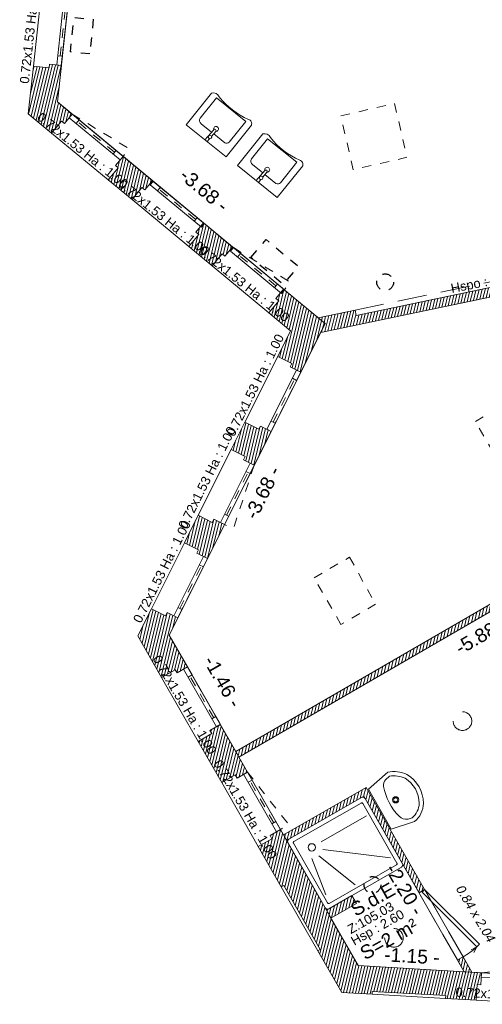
# Model space of a CAD drawing. Header units: metres. Extents: x 1525456 to 1525560, y 4222363 to 4222397.
# Tile 2 of 16: x 1525456 to 1525461, y 4222370 to 4222381. Entities that reach past the tile are written whole.
import ezdxf
from ezdxf.enums import TextEntityAlignment as Align

# ---------------------------------------------------------------- set-up
doc = ezdxf.new("R2010")
doc.units = ezdxf.units.M
doc.header["$LTSCALE"] = 0.1
doc.header["$PDMODE"] = 34
doc.header["$PDSIZE"] = 0.1
for name, pattern in [('ACAD_ISO07W100', [3, 0, -3]), ('BAZ_MUR-interrompu', [0.2, 0.05, -0.1, 0.05]), ('CACHE', [9.525, 6.35, -3.175]), ('CACHE2', [4.7625, 3.175, -1.5875])]:
    doc.linetypes.add(name, pattern=pattern)
doc.layers.get('0').update_dxf_attribs({"lineweight": 9})
doc.layers.get('Defpoints').update_dxf_attribs({"lineweight": 9})
doc.layers.add('0_Contours', color=6, linetype='Continuous', lineweight=9, plot=False)
for name, color, linetype, lineweight in [('0_Cotation', 142, 'CACHE2', 9), ('0_cotation surfaces', 152, 'Continuous', 9), ('Fenêtre', 39, 'Continuous', 9), ('Hauteur allège', 153, 'Continuous', 9), ('Mobilier', 251, 'Continuous', 9), ('Mur', 7, 'Continuous', 9), ('Mur-hachures', 254, 'Continuous', 9), ('Porte', 39, 'Continuous', 9), ('Poutre', 253, 'CACHE2', 9), ('Réseau_Eclairage_Symbole', 242, 'CACHE2', 9), ('Texte-Altitude', 115, 'Continuous', 9), ('Texte-hauteur', 112, 'CACHE', 9), ('Texte-Pièce', 166, 'Continuous', 9)]:
    doc.layers.add(name, color=color, linetype=linetype, lineweight=lineweight)
doc.layers.add('Réseau_Ventillation_clim_Symbole', color=143, linetype='Continuous')
doc.styles.add('ARIAL', font='arial.ttf')
doc.styles.add('BAZ_CALIBRI_LT', font='calibril.ttf')
doc.styles.add('BAZ_CALIBRI_LT_IT', font='arial.ttf', dxfattribs={"oblique": 9})
doc.styles.get("Standard").update_dxf_attribs({"font": 'arial.ttf'})
doc.dimstyles.new('Cotation', dxfattribs={"dimtxt": 0.18, "dimasz": 0.1, "dimexe": 0.18, "dimexo": 0.2, "dimgap": 0.09, "dimtad": 0, "dimzin": 0, "dimdsep": 46, "dimtxsty": 'ARIAL', "dimblk1": 'OBLIQUE', "dimblk2": 'OBLIQUE', "dimsah": 1, "dimcen": 0.09, "dimse1": 1, "dimse2": 1, "dimsd1": 1, "dimsd2": 1, "dimclrd": 252, "dimaunit": 2, "dimadec": 3, "dimazin": 0, "dimtfac": 1, "dimtix": 1, "dimtofl": 0, "dimtmove": 0, "dimatfit": 3, "dimldrblk": 'OBLIQUE', "dimfxl": 1, "dimtolj": 1, "dimtzin": 0, "dimarcsym": 0})
pattern_1 = [(76.5, (0, 0), (-0.03087274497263, 0.00741189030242), [])]

# ---------------------------------------------------------------- blocks, each defined once
blk = doc.blocks.new('*U161')
at = {"color": 0, "linetype": 'Continuous'}
blk.add_lwpolyline([(0.72, -0.05), (0, -0.05), (0, 0), (0.72, 0)], close=True, dxfattribs=at)
at = {"linetype": 'BAZ_MUR-interrompu', "ltscale": 2, "flags": 128}
blk.add_lwpolyline([(0.72, -0.05), (0.1, -0.05), (0, -0.05)], dxfattribs=at)
at = {"flags": 128}
blk.add_lwpolyline([(0.72, -0.05), (0, -0.05)], dxfattribs=at)
at = {"color": 0, "linetype": 'Continuous'}
for points in [[(0.1, 0), (0.1, -0.05)], [(0.62, 0), (0.62, -0.05)]]:
    blk.add_lwpolyline(points, dxfattribs=at)
at = {"color": 0, "linetype": 'ACAD_ISO07W100', "ltscale": 0.01}
blk.add_lwpolyline([(0.1, -0.025), (0.62, -0.025)], dxfattribs=at)
at = {"layer": 'Hauteur allège', "style": 'BAZ_CALIBRI_LT'}
blk.add_attdef('DIM', text='', height=0.1, dxfattribs=at).set_placement((0.371, 0.38), align=Align.TOP_CENTER)
at = {"layer": 'Hauteur allège', "style": 'BAZ_CALIBRI_LT', "flags": 5}
for tag, p in [('HAUTEUR', (1.767, 0.133)), ('ALLEGE', (1.769, 0.011))]:
    blk.add_attdef(tag, p, '', height=0.1, dxfattribs=at)
blk = doc.blocks.new('*U155')
at = {"color": 0, "linetype": 'Continuous'}
blk.add_lwpolyline([(0.72, -0.05), (0, -0.05), (0, 0), (0.72, 0)], close=True, dxfattribs=at)
at = {"linetype": 'BAZ_MUR-interrompu', "ltscale": 2, "flags": 128}
blk.add_lwpolyline([(0.72, -0.05), (0.008, -0.155), (0, -0.05)], dxfattribs=at)
at = {"flags": 128}
blk.add_lwpolyline([(0.72, -0.05), (0, -0.05)], dxfattribs=at)
at = {"color": 0, "linetype": 'Continuous'}
for points in [[(0.1, 0), (0.1, -0.05)], [(0.62, 0), (0.62, -0.05)]]:
    blk.add_lwpolyline(points, dxfattribs=at)
at = {"color": 0, "linetype": 'ACAD_ISO07W100', "ltscale": 0.01}
blk.add_lwpolyline([(0.1, -0.025), (0.62, -0.025)], dxfattribs=at)
at = {"layer": 'Hauteur allège', "style": 'BAZ_CALIBRI_LT'}
blk.add_attdef('DIM', text='', height=0.1, rotation=180.7314, dxfattribs=at).set_placement((0.38, 0.13), align=Align.TOP_CENTER)
at = {"layer": 'Hauteur allège', "style": 'BAZ_CALIBRI_LT', "flags": 5}
for tag, p in [('HAUTEUR', (1.767, 0.133)), ('ALLEGE', (1.769, 0.011))]:
    blk.add_attdef(tag, p, '', height=0.1, dxfattribs=at)
blk = doc.blocks.new('*U164')
at = {"color": 0, "linetype": 'Continuous'}
blk.add_lwpolyline([(0.72, -0.05), (0, -0.05), (0, 0), (0.72, 0)], close=True, dxfattribs=at)
at = {"linetype": 'BAZ_MUR-interrompu', "ltscale": 2, "flags": 128}
blk.add_lwpolyline([(0.72, -0.05), (0.008, -0.155), (0, -0.05)], dxfattribs=at)
at = {"flags": 128}
blk.add_lwpolyline([(0.72, -0.05), (0, -0.05)], dxfattribs=at)
at = {"color": 0, "linetype": 'Continuous'}
for points in [[(0.1, 0), (0.1, -0.05)], [(0.62, 0), (0.62, -0.05)]]:
    blk.add_lwpolyline(points, dxfattribs=at)
at = {"color": 0, "linetype": 'ACAD_ISO07W100', "ltscale": 0.01}
blk.add_lwpolyline([(0.1, -0.025), (0.62, -0.025)], dxfattribs=at)
at = {"layer": 'Hauteur allège', "style": 'BAZ_CALIBRI_LT'}
blk.add_attdef('DIM', text='', height=0.1, rotation=180.7314, dxfattribs=at).set_placement((0.38, 0.13), align=Align.TOP_CENTER)
at = {"layer": 'Hauteur allège', "style": 'BAZ_CALIBRI_LT', "flags": 5}
for tag, p in [('HAUTEUR', (1.767, 0.133)), ('ALLEGE', (1.769, 0.011))]:
    blk.add_attdef(tag, p, '', height=0.1, dxfattribs=at)
blk = doc.blocks.new('*U156')
at = {"color": 0, "linetype": 'Continuous'}
blk.add_lwpolyline([(0.72, -0.05), (0, -0.05), (0, 0), (0.72, 0)], close=True, dxfattribs=at)
at = {"linetype": 'BAZ_MUR-interrompu', "ltscale": 2, "flags": 128}
blk.add_lwpolyline([(0.72, -0.05), (0.1, -0.05), (0, -0.05)], dxfattribs=at)
at = {"flags": 128}
blk.add_lwpolyline([(0.72, -0.05), (0, -0.05)], dxfattribs=at)
at = {"color": 0, "linetype": 'Continuous'}
for points in [[(0.1, 0), (0.1, -0.05)], [(0.62, 0), (0.62, -0.05)]]:
    blk.add_lwpolyline(points, dxfattribs=at)
at = {"color": 0, "linetype": 'ACAD_ISO07W100', "ltscale": 0.01}
blk.add_lwpolyline([(0.1, -0.025), (0.62, -0.025)], dxfattribs=at)
at = {"layer": 'Hauteur allège', "style": 'BAZ_CALIBRI_LT'}
blk.add_attdef('DIM', text='', height=0.1, rotation=180.7314, dxfattribs=at).set_placement((0.38, 0.13), align=Align.TOP_CENTER)
at = {"layer": 'Hauteur allège', "style": 'BAZ_CALIBRI_LT', "flags": 5}
for tag, p in [('HAUTEUR', (1.767, 0.133)), ('ALLEGE', (1.769, 0.011))]:
    blk.add_attdef(tag, p, '', height=0.1, dxfattribs=at)
blk = doc.blocks.new('*U162')
at = {"color": 0, "linetype": 'Continuous'}
blk.add_lwpolyline([(0.72, -0.05), (0, -0.05), (0, 0), (0.72, 0)], close=True, dxfattribs=at)
at = {"linetype": 'BAZ_MUR-interrompu', "ltscale": 2, "flags": 128}
blk.add_lwpolyline([(0.72, -0.05), (0.1, -0.05), (0, -0.05)], dxfattribs=at)
at = {"flags": 128}
blk.add_lwpolyline([(0.72, -0.05), (0, -0.05)], dxfattribs=at)
at = {"color": 0, "linetype": 'Continuous'}
for points in [[(0.1, 0), (0.1, -0.05)], [(0.62, 0), (0.62, -0.05)]]:
    blk.add_lwpolyline(points, dxfattribs=at)
at = {"color": 0, "linetype": 'ACAD_ISO07W100', "ltscale": 0.01}
blk.add_lwpolyline([(0.1, -0.025), (0.62, -0.025)], dxfattribs=at)
at = {"layer": 'Hauteur allège', "style": 'BAZ_CALIBRI_LT'}
blk.add_attdef('DIM', text='', height=0.1, rotation=180.7314, dxfattribs=at).set_placement((0.38, 0.13), align=Align.TOP_CENTER)
at = {"layer": 'Hauteur allège', "style": 'BAZ_CALIBRI_LT', "flags": 5}
for tag, p in [('HAUTEUR', (1.767, 0.133)), ('ALLEGE', (1.769, 0.011))]:
    blk.add_attdef(tag, p, '', height=0.1, dxfattribs=at)
blk = doc.blocks.new('*U165')
at = {"color": 0, "linetype": 'Continuous'}
blk.add_lwpolyline([(0.72, -0.05), (0, -0.05), (0, 0), (0.72, 0)], close=True, dxfattribs=at)
at = {"linetype": 'BAZ_MUR-interrompu', "ltscale": 2, "flags": 128}
blk.add_lwpolyline([(0.72, -0.05), (0.1, -0.05), (0, -0.05)], dxfattribs=at)
at = {"flags": 128}
blk.add_lwpolyline([(0.72, -0.05), (0, -0.05)], dxfattribs=at)
at = {"color": 0, "linetype": 'Continuous'}
for points in [[(0.1, 0), (0.1, -0.05)], [(0.62, 0), (0.62, -0.05)]]:
    blk.add_lwpolyline(points, dxfattribs=at)
at = {"color": 0, "linetype": 'ACAD_ISO07W100', "ltscale": 0.01}
blk.add_lwpolyline([(0.1, -0.025), (0.62, -0.025)], dxfattribs=at)
at = {"layer": 'Hauteur allège', "style": 'BAZ_CALIBRI_LT'}
blk.add_attdef('DIM', text='', height=0.1, dxfattribs=at).set_placement((0.371, 0.38), align=Align.TOP_CENTER)
at = {"layer": 'Hauteur allège', "style": 'BAZ_CALIBRI_LT', "flags": 5}
for tag, p in [('HAUTEUR', (1.767, 0.133)), ('ALLEGE', (1.769, 0.011))]:
    blk.add_attdef(tag, p, '', height=0.1, dxfattribs=at)
blk = doc.blocks.new('*U166')
at = {"color": 0, "linetype": 'Continuous'}
blk.add_lwpolyline([(0.72, -0.05), (0, -0.05), (0, 0), (0.72, 0)], close=True, dxfattribs=at)
at = {"linetype": 'BAZ_MUR-interrompu', "ltscale": 2, "flags": 128}
blk.add_lwpolyline([(0.72, -0.05), (0.1, -0.05), (0, -0.05)], dxfattribs=at)
at = {"flags": 128}
blk.add_lwpolyline([(0.72, -0.05), (0, -0.05)], dxfattribs=at)
at = {"color": 0, "linetype": 'Continuous'}
for points in [[(0.1, 0), (0.1, -0.05)], [(0.62, 0), (0.62, -0.05)]]:
    blk.add_lwpolyline(points, dxfattribs=at)
at = {"color": 0, "linetype": 'ACAD_ISO07W100', "ltscale": 0.01}
blk.add_lwpolyline([(0.1, -0.025), (0.62, -0.025)], dxfattribs=at)
at = {"layer": 'Hauteur allège', "style": 'BAZ_CALIBRI_LT'}
blk.add_attdef('DIM', text='', height=0.1, dxfattribs=at).set_placement((0.371, 0.38), align=Align.TOP_CENTER)
at = {"layer": 'Hauteur allège', "style": 'BAZ_CALIBRI_LT', "flags": 5}
for tag, p in [('HAUTEUR', (1.767, 0.133)), ('ALLEGE', (1.769, 0.011))]:
    blk.add_attdef(tag, p, '', height=0.1, dxfattribs=at)
blk = doc.blocks.new('*U154')
at = {"color": 0, "linetype": 'Continuous'}
blk.add_lwpolyline([(0.72, -0.05), (0, -0.05), (0, 0), (0.72, 0)], close=True, dxfattribs=at)
at = {"linetype": 'BAZ_MUR-interrompu', "ltscale": 2, "flags": 128}
blk.add_lwpolyline([(0.72, -0.05), (0.008, -0.155), (0, -0.05)], dxfattribs=at)
at = {"flags": 128}
blk.add_lwpolyline([(0.72, -0.05), (0, -0.05)], dxfattribs=at)
at = {"color": 0, "linetype": 'Continuous'}
for points in [[(0.1, 0), (0.1, -0.05)], [(0.62, 0), (0.62, -0.05)]]:
    blk.add_lwpolyline(points, dxfattribs=at)
at = {"color": 0, "linetype": 'ACAD_ISO07W100', "ltscale": 0.01}
blk.add_lwpolyline([(0.1, -0.025), (0.62, -0.025)], dxfattribs=at)
at = {"layer": 'Hauteur allège', "style": 'BAZ_CALIBRI_LT'}
blk.add_attdef('DIM', text='', height=0.1, dxfattribs=at).set_placement((0.37, 0.398), align=Align.TOP_CENTER)
at = {"layer": 'Hauteur allège', "style": 'BAZ_CALIBRI_LT', "flags": 5}
for tag, p in [('HAUTEUR', (1.767, 0.133)), ('ALLEGE', (1.769, 0.011))]:
    blk.add_attdef(tag, p, '', height=0.1, dxfattribs=at)
blk = doc.blocks.new('*U122')
at = {"color": 0, "linetype": 'Continuous'}
blk.add_lwpolyline([(0.72, -0.05), (0, -0.05), (0, 0), (0.72, 0)], close=True, dxfattribs=at)
at = {"linetype": 'BAZ_MUR-interrompu', "ltscale": 2, "flags": 128}
blk.add_lwpolyline([(0.72, -0.05), (0.008, -0.155), (0, -0.05)], dxfattribs=at)
at = {"flags": 128}
blk.add_lwpolyline([(0.72, -0.05), (0, -0.05)], dxfattribs=at)
at = {"color": 0, "linetype": 'Continuous'}
for points in [[(0.1, 0), (0.1, -0.05)], [(0.62, 0), (0.62, -0.05)]]:
    blk.add_lwpolyline(points, dxfattribs=at)
at = {"color": 0, "linetype": 'ACAD_ISO07W100', "ltscale": 0.01}
blk.add_lwpolyline([(0.1, -0.025), (0.62, -0.025)], dxfattribs=at)
at = {"layer": 'Hauteur allège', "style": 'BAZ_CALIBRI_LT'}
blk.add_attdef('DIM', text='', height=0.1, rotation=180.4578, dxfattribs=at).set_placement((0.379, 0.12), align=Align.TOP_CENTER)
at = {"layer": 'Hauteur allège', "style": 'BAZ_CALIBRI_LT', "flags": 5}
for tag, p in [('HAUTEUR', (1.767, 0.133)), ('ALLEGE', (1.769, 0.011))]:
    blk.add_attdef(tag, p, '', height=0.1, dxfattribs=at)
blk = doc.blocks.new('*U170')
at = {"color": 0, "linetype": 'Continuous'}
blk.add_lwpolyline([(0.72, -0.05), (0, -0.05), (0, 0), (0.72, 0)], close=True, dxfattribs=at)
at = {"linetype": 'BAZ_MUR-interrompu', "ltscale": 2, "flags": 128}
blk.add_lwpolyline([(0.72, -0.05), (0.008, -0.155), (0, -0.05)], dxfattribs=at)
at = {"flags": 128}
blk.add_lwpolyline([(0.72, -0.05), (0, -0.05)], dxfattribs=at)
at = {"color": 0, "linetype": 'Continuous'}
for points in [[(0.1, 0), (0.1, -0.05)], [(0.62, 0), (0.62, -0.05)]]:
    blk.add_lwpolyline(points, dxfattribs=at)
at = {"color": 0, "linetype": 'ACAD_ISO07W100', "ltscale": 0.01}
blk.add_lwpolyline([(0.1, -0.025), (0.62, -0.025)], dxfattribs=at)
at = {"layer": 'Hauteur allège', "style": 'BAZ_CALIBRI_LT'}
blk.add_attdef('DIM', text='', height=0.1, rotation=180.4578, dxfattribs=at).set_placement((0.379, 0.12), align=Align.TOP_CENTER)
at = {"layer": 'Hauteur allège', "style": 'BAZ_CALIBRI_LT', "flags": 5}
for tag, p in [('HAUTEUR', (1.767, 0.133)), ('ALLEGE', (1.769, 0.011))]:
    blk.add_attdef(tag, p, '', height=0.1, dxfattribs=at)
blk = doc.blocks.new('lavabo')
at = {"layer": 'Mobilier'}
for points in [[(-0.772, 0.312), (-0.321, 0.567), (0, 0), (-0.45, -0.255)], [(-0.198, -0.014), (-0.485, -0.176), (-0.722, 0.241), (-0.429, 0.408)], [(-0.372, 0.395), (-0.283, 0.237)], [(-0.169, 0.298), (-0.211, 0.276)], [(-0.266, 0.207), (-0.182, 0.059)]]:
    blk.add_lwpolyline(points, dxfattribs=at)
for points in [[(-0.429, 0.408, -0.339835), (-0.372, 0.395, 0.362156)], [(-0.772, 0.312, 0.426127), (-0.765, 0.231, -0.121901), (-0.523, -0.176, 0.386415), (-0.45, -0.255, 2.889919)], [(-0.246, 0.257), (-0.319, 0.218, 1.017166), (-0.303, 0.188), (-0.151, 0.266)], [(-0.182, 0.059, -0.356286), (-0.198, -0.014, -2.615832)]]:
    blk.add_lwpolyline(points, format="xyb", dxfattribs=at)
blk.add_circle((-0.224, 0.257), 0.0224, dxfattribs=at)
blk.add_arc((-0.334, 0.19), 0.031, 62.2285, 356.1956, dxfattribs=at)
blk = doc.blocks.new('*U25')
at = {"color": 0, "linetype": 'Continuous', "lineweight": -2}
for p, q in [((0.2, 0.887), (0.2, 0.319)), ((0.722, 0.886), (0.278, 0.293)), ((0.786, 0.407), (0.319, 0.221)), ((0.725, 0.076), (0.305, 0.139))]:
    blk.add_line(p, q, dxfattribs=at)
for points in [[(0.843, 0), (0.028, 0, -0.414214), (0, 0.028), (0, 0.939, -0.414214), (0.028, 0.967), (0.843, 0.967, -0.414214), (0.871, 0.939), (0.871, 0.028, -0.414214)], [(0.808, 0.049), (0.063, 0.049, -0.414214), (0.049, 0.063), (0.049, 0.904, -0.414214), (0.063, 0.918), (0.808, 0.918, -0.414214), (0.822, 0.904), (0.822, 0.063, -0.414214)]]:
    blk.add_lwpolyline(points, format="xyb", close=True, dxfattribs=at)
blk.add_circle((0.2, 0.2), 0.04, dxfattribs=at)
blk = doc.blocks.new('lavabo_2')
for points in [[(0, 0.5), (0, 0), (-0.272, -0.059, -0.159252), (-0.442, 0.066, -0.262025), (-0.443, 0.427, -0.225431), (-0.26, 0.55)], [(-0.26, 0.503), (-0.212, 0.494, -0.233514), (-0.144, 0.418, -0.154882), (-0.157, 0.053, -0.24387), (-0.212, 0.001), (-0.269, -0.011, -0.146588), (-0.403, 0.091, -0.259474), (-0.403, 0.404, -0.215463)]]:
    blk.add_lwpolyline(points, format="xyb", close=True)
for radius in [0.0343, 0.0224]:
    blk.add_circle((-0.199, 0.245), radius)
blk = doc.blocks.new('*U26')
at = {"layer": 'Porte', "linetype": 'Continuous', "flags": 128}
for points in [[(0, 0), (0.81, 0.222)], [(0.81, 0.222), (0.821, 0.182)], [(0.821, 0.182), (0.011, -0.039)], [(0.821, 0.182), (0.819, 0.114)], [(0.821, 0.182), (0.857, 0.125)], [(0, 0), (0.011, -0.039)]]:
    blk.add_lwpolyline(points, dxfattribs=at)
at = {"layer": 'Porte', "linetype": 'Continuous'}
blk.add_arc((0.139, 0.019), 0.702, 358.4528, 13.4618, dxfattribs=at)
at = {"layer": 'Hauteur allège', "oblique": 9}
blk.add_attdef('DIM', text='', height=0.1, rotation=0.9975, dxfattribs=at).set_placement((0.499, 0.272), align=Align.BOTTOM_CENTER)
at = {"layer": 'Hauteur allège', "oblique": 9, "flags": 1}
for tag, p in [('HAUTEUR', (0.97, 0.271)), ('LARGEUR', (0.892, 0.102))]:
    blk.add_attdef(tag, p, '', height=0.1, dxfattribs=at)
blk = doc.blocks.new('*D39')
at = {"layer": 'Defpoints', "color": 0, "transparency": 16777216}
for p in [(1525457.873, 4222374.231), (1525457.653, 4222374.105), (1525458.376, 4222372.841)]:
    blk.add_point(p, dxfattribs=at)
at = {"layer": '0_Cotation', "color": 0, "transparency": 16777216, "insert": (1525458.235, 4222373.599), "char_height": 0.15, "attachment_point": 5, "rotation": 299.7803, "style": 'ARIAL'}
blk.add_mtext('\\A1;-1.46 -', dxfattribs=at)
blk = doc.blocks.new('_OBLIQUE')
at = {"color": 0, "linetype": 'ByBlock'}
blk.add_line((-0.5, -0.5), (0.5, 0.5), dxfattribs=at)
blk = doc.blocks.new('*D40')
at = {"layer": 'Defpoints', "color": 0, "transparency": 16777216}
for p in [(1525459.3, 4222377.392), (1525459.492, 4222377.296), (1525457.653, 4222374.105)]:
    blk.add_point(p, dxfattribs=at)
at = {"layer": '0_Cotation', "color": 0, "transparency": 16777216, "insert": (1525458.669, 4222375.652), "char_height": 0.15, "attachment_point": 5, "rotation": 63.3798, "style": 'ARIAL'}
blk.add_mtext('\\A1;-3.68 -', dxfattribs=at)
blk = doc.blocks.new('*D41')
at = {"layer": 'Defpoints', "color": 0, "transparency": 16777216}
for p in [(1525465.489, 4222378.684), (1525465.521, 4222378.53), (1525459.3, 4222377.392)]:
    blk.add_point(p, dxfattribs=at)
at = {"layer": '0_Cotation', "color": 0, "transparency": 16777216, "insert": (1525462.427, 4222377.884), "char_height": 0.15, "attachment_point": 5, "rotation": 11.7941, "style": 'ARIAL'}
blk.add_mtext('\\A1;-6.32 -', dxfattribs=at)
blk = doc.blocks.new('*D42')
at = {"layer": 'Defpoints', "color": 0, "transparency": 16777216}
for p in [(1525466.127, 4222377.554), (1525466.227, 4222377.381), (1525458.376, 4222372.841)]:
    blk.add_point(p, dxfattribs=at)
at = {"layer": '0_Cotation', "color": 0, "transparency": 16777216, "insert": (1525462.201, 4222375.284), "char_height": 0.15, "attachment_point": 5, "rotation": 30.0383, "style": 'ARIAL'}
blk.add_mtext('\\A1;-9.07 -', dxfattribs=at)
blk = doc.blocks.new('*D44')
at = {"layer": 'Defpoints', "color": 0, "transparency": 16777216}
for p in [(1525456.886, 4222384.008), (1525457.158, 4222383.978), (1525456.438, 4222379.894)]:
    blk.add_point(p, dxfattribs=at)
at = {"layer": '0_Cotation', "color": 0, "transparency": 16777216, "insert": (1525456.933, 4222381.921), "char_height": 0.15, "attachment_point": 5, "rotation": 83.7769, "style": 'ARIAL'}
blk.add_mtext('\\A1;-4.14 -', dxfattribs=at)
blk = doc.blocks.new('*D45')
at = {"layer": 'Defpoints', "color": 0, "transparency": 16777216}
for p in [(1525456.438, 4222379.894), (1525459.451, 4222377.765), (1525459.273, 4222377.55)]:
    blk.add_point(p, dxfattribs=at)
at = {"layer": '0_Cotation', "color": 0, "transparency": 16777216, "insert": (1525458.034, 4222378.938), "char_height": 0.15, "attachment_point": 5, "rotation": 320.4166, "style": 'ARIAL'}
blk.add_mtext('\\A1;-3.68 -', dxfattribs=at)
blk = doc.blocks.new('*D84')
at = {"layer": 'Defpoints', "color": 0, "transparency": 16777216}
for p in [(1525463.5, 4222375.723), (1525463.587, 4222375.573), (1525458.411, 4222372.78)]:
    blk.add_point(p, dxfattribs=at)
at = {"layer": '0_Cotation', "color": 0, "transparency": 16777216, "insert": (1525461.043, 4222374.101), "char_height": 0.15, "attachment_point": 5, "rotation": 30.0383, "style": 'ARIAL'}
blk.add_mtext('\\A1;-5.88 -', dxfattribs=at)
blk = doc.blocks.new('*D89')
at = {"layer": 'Defpoints', "color": 0, "transparency": 16777216}
for p in [(1525463.24, 4222370.645), (1525460.943, 4222370.443), (1525463.221, 4222370.313)]:
    blk.add_point(p, dxfattribs=at)
at = {"layer": '0_Cotation', "color": 0, "transparency": 16777216, "insert": (1525462.101, 4222370.71), "char_height": 0.15, "attachment_point": 5, "rotation": 356.7198, "style": 'ARIAL'}
blk.add_mtext('\\A1;-2.28 -', dxfattribs=at)
blk = doc.blocks.new('*D90')
at = {"layer": 'Defpoints', "color": 0, "transparency": 16777216}
for p in [(1525460.868, 4222370.585), (1525459.708, 4222370.514), (1525460.86, 4222370.448)]:
    blk.add_point(p, dxfattribs=at)
at = {"layer": '0_Cotation', "color": 0, "transparency": 16777216, "insert": (1525460.292, 4222370.618), "char_height": 0.15, "attachment_point": 5, "rotation": 356.7198, "style": 'ARIAL'}
blk.add_mtext('\\A1;-1.15 -', dxfattribs=at)
blk = doc.blocks.new('*D91')
at = {"layer": 'Defpoints', "color": 0, "transparency": 16777216}
for p in [(1525459.655, 4222372.287), (1525459.745, 4222372.34), (1525460.86, 4222370.448)]:
    blk.add_point(p, dxfattribs=at)
at = {"layer": '0_Cotation', "color": 0, "transparency": 16777216, "insert": (1525460.213, 4222371.341), "char_height": 0.15, "attachment_point": 5, "rotation": 300.511, "style": 'ARIAL'}
blk.add_mtext('\\A1;-2.20 -', dxfattribs=at)

msp = doc.modelspace()

# ---------------------------------------------------------------- hatches: boundary and pattern name
at = {"layer": 'Mur-hachures'}
h = msp.add_hatch(dxfattribs=at)
h.set_pattern_fill('ANSI31', color=256, scale=0.01, angle=31.5)
h.set_pattern_definition(pattern_1)
h.paths.add_polyline_path([(1525456.588, 4222379.769), (1525456.438, 4222379.894), (1525456.481, 4222380.29), (1525456.352, 4222380.305), (1525456.347, 4222380.265), (1525456.178, 4222380.283), (1525456.122, 4222379.765), (1525456.375, 4222379.556), (1525456.483, 4222379.687), (1525456.514, 4222379.662), (1525456.597, 4222379.762)])
h = msp.add_hatch(dxfattribs=at)
h.set_pattern_fill('ANSI31', color=256, scale=0.01, angle=31.5)
h.set_pattern_definition(pattern_1)
h.paths.add_polyline_path([(1525457.471, 4222379.039), (1525457.152, 4222379.303), (1525457.069, 4222379.203), (1525457.1, 4222379.178), (1525456.991, 4222379.047), (1525457.249, 4222378.834), (1525457.357, 4222378.965), (1525457.388, 4222378.939)], flags=17)
h = msp.add_hatch(dxfattribs=at)
h.set_pattern_fill('ANSI31', color=256, scale=0.01, angle=31.5)
h.set_pattern_definition(pattern_1)
h.paths.add_polyline_path([(1525458.026, 4222378.58), (1525457.943, 4222378.48), (1525457.974, 4222378.455), (1525457.866, 4222378.324), (1525458.12, 4222378.113), (1525458.228, 4222378.244), (1525458.259, 4222378.219), (1525458.342, 4222378.319)], flags=17)
h = msp.add_hatch(dxfattribs=at)
h.set_pattern_fill('ANSI31', color=256, scale=0.01, angle=31.5)
h.set_pattern_definition(pattern_1)
h.paths.add_polyline_path([(1525459.3, 4222377.392), (1525464.029, 4222378.379), (1525464.009, 4222378.477), (1525459.685, 4222377.574), (1525459.673, 4222377.633), (1525459.273, 4222377.55), (1525459.348, 4222377.487)])
h = msp.add_hatch(dxfattribs=at)
h.set_pattern_fill('ANSI31', color=256, scale=0.01, angle=31.5)
h.set_pattern_definition(pattern_1)
h.paths.add_polyline_path([(1525459.125, 4222377.042), (1525459.348, 4222377.487), (1525458.897, 4222377.86), (1525458.814, 4222377.76), (1525458.845, 4222377.735), (1525458.736, 4222377.604), (1525458.973, 4222377.408), (1525458.833, 4222377.13), (1525458.985, 4222377.054), (1525458.967, 4222377.018), (1525459.084, 4222376.96)])
h = msp.add_hatch(dxfattribs=at)
h.set_pattern_fill('ANSI31', color=256, scale=0.01, angle=31.5)
h.set_pattern_definition(pattern_1)
h.paths.add_polyline_path([(1525463.406, 4222370.517), (1525462.234, 4222372.433), (1525464.916, 4222374.075), (1525464.864, 4222374.16), (1525464.653, 4222374.031), (1525464.462, 4222374.343), (1525464.377, 4222374.291), (1525464.568, 4222373.979), (1525462.096, 4222372.467), (1525463.336, 4222370.44)], flags=16)
h.paths.add_polyline_path([(1525458.411, 4222372.78), (1525458.376, 4222372.841), (1525466.227, 4222377.381), (1525466.261, 4222377.32), (1525463.587, 4222375.773), (1525463.992, 4222375.111), (1525463.907, 4222375.058), (1525463.5, 4222375.723)])
h = msp.add_hatch(dxfattribs=at)
h.set_pattern_fill('ANSI31', color=256, scale=0.01, angle=31.5)
h.set_pattern_definition(pattern_1)
h.paths.add_polyline_path([(1525458.475, 4222376.415), (1525458.327, 4222376.12), (1525458.479, 4222376.044), (1525458.461, 4222376.008), (1525458.577, 4222375.95), (1525458.761, 4222376.316), (1525458.645, 4222376.374), (1525458.627, 4222376.339)])
h = msp.add_hatch(dxfattribs=at)
h.set_pattern_fill('ANSI31', color=256, scale=0.01, angle=31.5)
h.set_pattern_definition(pattern_1)
h.paths.add_polyline_path([(1525458.069, 4222374.935), (1525458.255, 4222375.306), (1525458.138, 4222375.364), (1525458.12, 4222375.328), (1525457.968, 4222375.405), (1525457.819, 4222375.106), (1525457.971, 4222375.029), (1525457.953, 4222374.994)])
h = msp.add_hatch(dxfattribs=at)
h.set_pattern_fill('ANSI31', color=256, scale=0.01, angle=31.5)
h.set_pattern_definition(pattern_1)
h.paths.add_polyline_path([(1525457.46, 4222374.39), (1525457.313, 4222374.096), (1525457.571, 4222373.644), (1525457.719, 4222373.728), (1525457.739, 4222373.693), (1525457.852, 4222373.758), (1525457.653, 4222374.105), (1525457.746, 4222374.292), (1525457.63, 4222374.35), (1525457.612, 4222374.314)])
h = msp.add_hatch(dxfattribs=at)
h.set_pattern_fill('ANSI31', color=256, scale=0.01, angle=31.5)
h.set_pattern_definition(pattern_1)
h.paths.add_polyline_path([(1525458.505, 4222372.617), (1525458.209, 4222373.133), (1525458.096, 4222373.068), (1525458.116, 4222373.034), (1525457.969, 4222372.949), (1525458.224, 4222372.502), (1525458.372, 4222372.587), (1525458.392, 4222372.552)])
h = msp.add_hatch(dxfattribs=at)
h.set_pattern_fill('ANSI31', color=256, scale=0.01, angle=31.5)
h.set_pattern_definition(pattern_1)
h.paths.add_polyline_path([(1525458.895, 4222371.934), (1525459.795, 4222372.449), (1525460.43, 4222371.34), (1525460.369, 4222371.305), (1525459.769, 4222372.353), (1525458.93, 4222371.873)], flags=16)
h.paths.add_polyline_path([(1525458.872, 4222371.37), (1525458.622, 4222371.808), (1525458.769, 4222371.893), (1525458.749, 4222371.927), (1525458.862, 4222371.992), (1525459.708, 4222370.514), (1525461.047, 4222370.437), (1525461.04, 4222370.307), (1525461, 4222370.31), (1525460.99, 4222370.14), (1525460.657, 4222370.159), (1525460.659, 4222370.189), (1525459.86, 4222370.235), (1525459.859, 4222370.205), (1525459.528, 4222370.224), (1525459.27, 4222370.676), (1525459.296, 4222370.691), (1525458.898, 4222371.385)])
h.paths.add_polyline_path([(1525460.943, 4222370.443), (1525460.847, 4222370.611), (1525460.786, 4222370.576), (1525460.86, 4222370.448)], flags=16)
h = msp.add_hatch(dxfattribs=at)
h.set_pattern_fill('ANSI31', color=256, scale=0.01, angle=31.5)
h.set_pattern_definition(pattern_1)
h.paths.add_polyline_path([(1525459.412, 4222371.031), (1525459.688, 4222371.189), (1525459.639, 4222371.275), (1525459.363, 4222371.118)], flags=17)

# ---------------------------------------------------------------- linework, layer by layer
at = {"layer": '0_Contours', "flags": 128}
for points in [[(1525465.885, 4222383.12), (1525465.453, 4222378.84), (1525464.956, 4222378.736), (1525464.968, 4222378.678), (1525459.685, 4222377.574), (1525459.673, 4222377.633), (1525459.273, 4222377.55), (1525456.438, 4222379.894), (1525456.886, 4222384.008), (1525460.155, 4222385.7), (1525460.554, 4222385.521), (1525460.62, 4222385.666), (1525460.222, 4222385.845), (1525459.305, 4222389.411), (1525462.076, 4222392.477), (1525465.708, 4222391.912), (1525468.801, 4222386.516), (1525465.861, 4222383.306), (1525465.496, 4222383.47), (1525465.43, 4222383.324)], [(1525458.376, 4222372.841), (1525457.653, 4222374.105), (1525459.3, 4222377.392), (1525465.489, 4222378.684), (1525466.227, 4222377.381)], [(1525458.411, 4222372.78), (1525463.5, 4222375.723), (1525464.568, 4222373.979), (1525462.096, 4222372.467), (1525463.336, 4222370.44), (1525463.221, 4222370.313), (1525460.943, 4222370.443), (1525460.43, 4222371.34), (1525459.795, 4222372.449), (1525458.895, 4222371.934)], [(1525458.93, 4222371.873), (1525459.769, 4222372.353), (1525460.86, 4222370.448), (1525459.708, 4222370.514), (1525459.412, 4222371.031), (1525459.688, 4222371.189), (1525459.639, 4222371.275), (1525459.363, 4222371.118)]]:
    msp.add_lwpolyline(points, close=True, dxfattribs=at)
at = {"layer": 'Mur'}
for p, q in [((1525456.265, 4222381.078), (1525456.178, 4222380.283)), ((1525456.375, 4222379.556), (1525456.991, 4222379.047)), ((1525457.249, 4222378.834), (1525457.866, 4222378.324)), ((1525458.12, 4222378.113), (1525458.736, 4222377.604)), ((1525458.833, 4222377.13), (1525458.475, 4222376.415)), ((1525458.327, 4222376.12), (1525457.968, 4222375.405)), ((1525457.819, 4222375.106), (1525457.46, 4222374.39)), ((1525457.571, 4222373.644), (1525457.969, 4222372.949)), ((1525458.224, 4222372.502), (1525458.622, 4222371.808)), ((1525458.872, 4222371.37), (1525459.27, 4222370.676)), ((1525459.859, 4222370.205), (1525460.657, 4222370.159)), ((1525460.99, 4222370.14), (1525461.789, 4222370.094))]:
    msp.add_line(p, q, dxfattribs=at)
at = {"layer": 'Mur', "flags": 128}
for points in [[(1525456.588, 4222379.769), (1525456.438, 4222379.894), (1525456.481, 4222380.29), (1525456.352, 4222380.305), (1525456.347, 4222380.265), (1525456.178, 4222380.283), (1525456.122, 4222379.765), (1525456.375, 4222379.556), (1525456.483, 4222379.687), (1525456.514, 4222379.662), (1525456.597, 4222379.762)], [(1525459.3, 4222377.392), (1525464.029, 4222378.379), (1525464.009, 4222378.477), (1525459.685, 4222377.574), (1525459.673, 4222377.633), (1525459.273, 4222377.55), (1525459.348, 4222377.487)], [(1525459.125, 4222377.042), (1525459.348, 4222377.487), (1525458.897, 4222377.86), (1525458.814, 4222377.76), (1525458.845, 4222377.735), (1525458.736, 4222377.604), (1525458.973, 4222377.408), (1525458.833, 4222377.13), (1525458.985, 4222377.054), (1525458.967, 4222377.018), (1525459.084, 4222376.96)], [(1525458.411, 4222372.78), (1525458.376, 4222372.841), (1525466.227, 4222377.381), (1525466.261, 4222377.32), (1525463.587, 4222375.773), (1525463.992, 4222375.111), (1525463.907, 4222375.058), (1525463.5, 4222375.723)], [(1525458.895, 4222371.934), (1525459.795, 4222372.449), (1525460.43, 4222371.34), (1525460.369, 4222371.305), (1525459.769, 4222372.353), (1525458.93, 4222371.873)], [(1525459.412, 4222371.031), (1525459.688, 4222371.189), (1525459.639, 4222371.275), (1525459.363, 4222371.118)], [(1525460.943, 4222370.443), (1525460.847, 4222370.611), (1525460.786, 4222370.576), (1525460.86, 4222370.448)]]:
    msp.add_lwpolyline(points, close=True, dxfattribs=at)
for points in [[(1525457.471, 4222379.039), (1525457.152, 4222379.303), (1525457.069, 4222379.203), (1525457.1, 4222379.178), (1525456.991, 4222379.047), (1525457.249, 4222378.834), (1525457.357, 4222378.965), (1525457.388, 4222378.939), (1525457.471, 4222379.039)], [(1525458.026, 4222378.58), (1525457.943, 4222378.48), (1525457.974, 4222378.455), (1525457.866, 4222378.324), (1525458.12, 4222378.113), (1525458.228, 4222378.244), (1525458.259, 4222378.219), (1525458.342, 4222378.319), (1525458.026, 4222378.58)], [(1525458.475, 4222376.415), (1525458.327, 4222376.12), (1525458.479, 4222376.044), (1525458.461, 4222376.008), (1525458.577, 4222375.95), (1525458.761, 4222376.316), (1525458.645, 4222376.374), (1525458.627, 4222376.339), (1525458.475, 4222376.415)], [(1525458.069, 4222374.935), (1525458.255, 4222375.306), (1525458.138, 4222375.364), (1525458.12, 4222375.328), (1525457.968, 4222375.405), (1525457.819, 4222375.106), (1525457.971, 4222375.029), (1525457.953, 4222374.994), (1525458.069, 4222374.935)], [(1525457.46, 4222374.39), (1525457.313, 4222374.096), (1525457.571, 4222373.644), (1525457.719, 4222373.728), (1525457.739, 4222373.693), (1525457.852, 4222373.758), (1525457.653, 4222374.105), (1525457.746, 4222374.292), (1525457.63, 4222374.35), (1525457.612, 4222374.314), (1525457.46, 4222374.39)], [(1525458.505, 4222372.617), (1525458.209, 4222373.133), (1525458.096, 4222373.068), (1525458.116, 4222373.034), (1525457.969, 4222372.949), (1525458.224, 4222372.502), (1525458.372, 4222372.587), (1525458.392, 4222372.552), (1525458.505, 4222372.617)], [(1525458.872, 4222371.37), (1525458.622, 4222371.808), (1525458.769, 4222371.893), (1525458.749, 4222371.927), (1525458.862, 4222371.992), (1525459.708, 4222370.514), (1525461.047, 4222370.437), (1525461.04, 4222370.307), (1525461, 4222370.31), (1525460.99, 4222370.14), (1525460.657, 4222370.159), (1525460.659, 4222370.189), (1525459.86, 4222370.235), (1525459.859, 4222370.205), (1525459.528, 4222370.224), (1525459.27, 4222370.676), (1525459.296, 4222370.691), (1525458.898, 4222371.385), (1525458.872, 4222371.37)]]:
    msp.add_lwpolyline(points, dxfattribs=at)
at = {"layer": 'Poutre'}
msp.add_line((1525459.673, 4222377.633), (1525464.956, 4222378.736), dxfattribs=at)
at = {"layer": 'Poutre', "flags": 128}
for points in [[(1525460.786, 4222370.576), (1525460.369, 4222371.305)], [(1525460.847, 4222370.611), (1525460.43, 4222371.34)]]:
    msp.add_lwpolyline(points, dxfattribs=at)
at = {"layer": 'Réseau_Eclairage_Symbole', "ltscale": 0.3}
for points in [[(1525459.653, 4222379.159), (1525459.519, 4222379.744), (1525460.103, 4222379.878), (1525460.238, 4222379.293)], [(1525461.273, 4222375.918), (1525460.981, 4222376.425), (1525461.367, 4222376.649), (1525461.65, 4222376.139)], [(1525459.52, 4222374.219), (1525459.228, 4222374.726), (1525459.614, 4222374.95), (1525459.897, 4222374.441)]]:
    msp.add_lwpolyline(points, close=True, dxfattribs=at)
at = {"layer": 'Réseau_Eclairage_Symbole'}
for centre in [(1525460.841, 4222373.17), (1525460.096, 4222370.816)]:
    msp.add_circle(centre, 0.101, dxfattribs=at)
at = {"layer": 'Réseau_Ventillation_clim_Symbole', "linetype": 'CACHE2', "ltscale": 0.3, "flags": 128}
for points in [[(1525456.791, 4222380.416), (1525456.58, 4222380.437), (1525456.617, 4222380.813), (1525456.828, 4222380.792)], [(1525458.542, 4222378.204), (1525458.706, 4222378.401), (1525459.057, 4222378.109), (1525458.893, 4222377.912)]]:
    msp.add_lwpolyline(points, close=True, dxfattribs=at)
at = {"layer": 'Réseau_Ventillation_clim_Symbole', "linetype": 'CACHE2', "ltscale": 0.3}
for centre in [(1525460.001, 4222377.936), (1525459.862, 4222371.391)]:
    msp.add_circle(centre, 0.0909, dxfattribs=at)

# ---------------------------------------------------------------- block references
at = {"layer": 'Fenêtre'}
ref = msp.add_blockref('*U161', (1525456.431, 4222380.296), dxfattribs=dict(at, rotation=83.77694715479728))
ref.add_attrib('DIM', '0.72x1.53 Ha : 1.00', (1525456.127, 4222380.089), dxfattribs={"layer": 'Hauteur allège', "height": 0.1, "rotation": 83.7769, "style": 'BAZ_CALIBRI_LT_IT'})
ref = msp.add_blockref('*U155', (1525457.12, 4222379.265), dxfattribs=dict(at, rotation=140.4166357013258))
ref.add_attrib('DIM', '0.72x1.53 Ha : 1.00', (1525456.207, 4222379.712), dxfattribs={"layer": 'Hauteur allège', "height": 0.1, "rotation": 321.148, "style": 'BAZ_CALIBRI_LT_IT'})
ref = msp.add_blockref('*U156', (1525458.003, 4222378.535), dxfattribs=dict(at, rotation=140.4166357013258))
ref.add_attrib('DIM', '0.72x1.53 Ha : 1.00', (1525457.089, 4222378.982), dxfattribs={"layer": 'Hauteur allège', "height": 0.1, "rotation": 321.148, "style": 'BAZ_CALIBRI_LT_IT'})
ref = msp.add_blockref('*U164', (1525458.874, 4222377.815), dxfattribs=dict(at, rotation=140.4166357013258))
ref.add_attrib('DIM', '0.72x1.53 Ha : 1.00', (1525457.96, 4222378.262), dxfattribs={"layer": 'Hauteur allège', "height": 0.1, "rotation": 321.148, "style": 'BAZ_CALIBRI_LT_IT'})
ref = msp.add_blockref('*U166', (1525458.716, 4222376.339), dxfattribs=dict(at, rotation=63.37977927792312))
ref.add_attrib('DIM', '0.72x1.53 Ha : 1.00', (1525458.359, 4222376.251), dxfattribs={"layer": 'Hauteur allège', "height": 0.1, "rotation": 63.3798, "style": 'BAZ_CALIBRI_LT_IT'})
ref = msp.add_blockref('*U154', (1525458.21, 4222375.328), dxfattribs=dict(at, rotation=63.37977937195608))
ref.add_attrib('DIM', '0.72x1.53 Ha : 1.00', (1525457.836, 4222375.247), dxfattribs={"layer": 'Hauteur allège', "height": 0.1, "rotation": 63.3798, "style": 'BAZ_CALIBRI_LT_IT'})
ref = msp.add_blockref('*U165', (1525457.702, 4222374.314), dxfattribs=dict(at, rotation=63.37977927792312))
ref.add_attrib('DIM', '0.72x1.53 Ha : 1.00', (1525457.345, 4222374.226), dxfattribs={"layer": 'Hauteur allège', "height": 0.1, "rotation": 63.3798, "style": 'BAZ_CALIBRI_LT_IT'})
ref = msp.add_blockref('*U162', (1525458.166, 4222373.108), dxfattribs=dict(at, rotation=119.7802806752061))
ref.add_attrib('DIM', '0.72x1.53 Ha : 1.00', (1525457.469, 4222373.848), dxfattribs={"layer": 'Hauteur allège', "height": 0.1, "rotation": 300.5117, "style": 'BAZ_CALIBRI_LT_IT'})
ref = msp.add_blockref('*U170', (1525458.819, 4222371.967), dxfattribs=dict(at, rotation=119.7802806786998))
ref.add_attrib('DIM', '0.72x1.53 Ha : 1.00', (1525458.133, 4222372.712), dxfattribs={"layer": 'Hauteur allège', "height": 0.1, "rotation": 300.238, "style": 'BAZ_CALIBRI_LT_IT'})
ref = msp.add_blockref('*U122', (1525461.763, 4222370.346), dxfattribs=dict(at, rotation=176.7198295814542))
ref.add_attrib('DIM', '0.72x1.53 Ha : 1.00', (1525460.764, 4222370.178), dxfattribs={"layer": 'Hauteur allège', "height": 0.1, "rotation": 357.1776, "style": 'BAZ_CALIBRI_LT_IT'})
at = {"layer": 'Mobilier', "xscale": 0.8517937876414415, "yscale": 0.8517937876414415, "zscale": 0.8517937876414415, "rotation": 201.7848762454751}
for p in [(1525457.838, 4222379.646), (1525458.395, 4222379.203)]:
    msp.add_blockref('lavabo', p, dxfattribs=at)
at = {"layer": 'Mobilier'}
for name, p, rotation in [('lavabo_2', (1525459.821, 4222372.43), 209.5423641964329), ('*U25', (1525458.93, 4222371.873), 299.7802806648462)]:
    msp.add_blockref(name, p, dxfattribs=dict(at, rotation=rotation))
at = {"layer": 'Porte', "rotation": 299.7802807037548}
msp.add_blockref('*U26', (1525460.43, 4222371.34), dxfattribs=at).add_auto_attribs({'DIM': '0.84 x 2.04'})

# ---------------------------------------------------------------- texts
at = {"layer": '0_cotation surfaces', "insert": (1525460.005, 4222370.868), "char_height": 0.15, "width": 2.63372, "attachment_point": 2, "rotation": 29.442, "style": 'ARIAL'}
msp.add_mtext('S=2 m²', dxfattribs=at)
at = {"layer": 'Texte-Altitude', "insert": (1525459.819, 4222371.078), "char_height": 0.1, "width": 0.54726, "attachment_point": 2, "rotation": 29.4419}
msp.add_mtext('Z:105.03', dxfattribs=at)
at = {"layer": 'Texte-hauteur', "char_height": 0.1}
for s, insert, width, attachment_point, rotation in [('Hspo : 2.67', (1525460.706, 4222377.918), 0.87974, 1, 11.0545), ('Hsp : 2.60', (1525459.893, 4222370.973), 0.63839, 2, 29.4419)]:
    msp.add_mtext(s, dxfattribs=dict(at, insert=insert, width=width, attachment_point=attachment_point, rotation=rotation))
at = {"layer": 'Texte-Pièce', "insert": (1525459.854, 4222371.314), "char_height": 0.15, "width": 1.31019, "attachment_point": 2, "rotation": 29.4419}
msp.add_mtext('S.d.E.', dxfattribs=at)

# ---------------------------------------------------------------- dimensions: what is measured, and where the dimension line sits
at = {"layer": '0_Cotation'}
for p1, p2, distance, picture, middle in [((1525456.438, 4222379.894), (1525456.886, 4222384.008), -0.273, '*D44', (1525456.933, 4222381.921)), ((1525456.438, 4222379.894), (1525459.273, 4222377.55), 0.28, '*D45', (1525458.034, 4222378.938)), ((1525459.3, 4222377.392), (1525465.489, 4222378.684), -0.158, '*D41', (1525462.427, 4222377.884)), ((1525458.376, 4222372.841), (1525466.227, 4222377.381), 0.2, '*D42', (1525462.201, 4222375.284)), ((1525457.653, 4222374.105), (1525459.3, 4222377.392), -0.215, '*D40', (1525458.669, 4222375.652)), ((1525458.411, 4222372.78), (1525463.5, 4222375.723), -0.174, '*D84', (1525461.043, 4222374.101)), ((1525458.376, 4222372.841), (1525457.653, 4222374.105), -0.254, '*D39', (1525458.235, 4222373.599)), ((1525460.86, 4222370.448), (1525459.745, 4222372.34), 0.104, '*D91', (1525460.213, 4222371.341)), ((1525460.943, 4222370.443), (1525463.221, 4222370.313), 0.333, '*D89', (1525462.101, 4222370.71)), ((1525459.708, 4222370.514), (1525460.86, 4222370.448), 0.137, '*D90', (1525460.292, 4222370.618))]:
    dim = msp.add_aligned_dim(p1=p1, p2=p2, distance=distance, dimstyle='Cotation', override={"dimtxt": 0.15, "dimpost": '-<> -', "dimtmove": 2}, dxfattribs=at)
    dim.commit()
    dim.dimension.update_dxf_attribs({"geometry": picture, "text_midpoint": middle})

doc.saveas('drawing.dxf')
